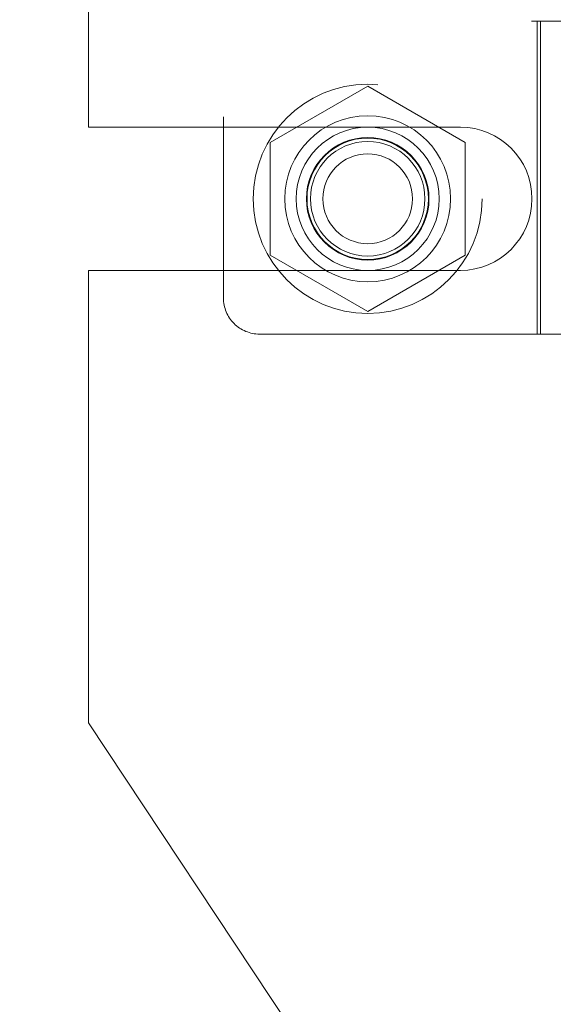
# Model space of a CAD drawing. Header units: inches. Extents: x 0.2 to 10.8, y 0.2 to 8.2.
# Tile 29 of 127: x 1.8331 to 1.9302, y 3.2278 to 3.4069. Entities that reach past the tile are written whole.
import ezdxf

# ---------------------------------------------------------------- set-up
doc = ezdxf.new("R2010")
doc.units = ezdxf.units.IN
doc.header["$MEASUREMENT"] = 0
doc.linetypes.add('HIDDEN', pattern=[0.07500000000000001, 0.05, -0.025])
doc.layers.add('DIMENSIONS', color=140, linetype='Continuous')
doc.styles.add('SLDTEXTSTYLE0', font='TXT', dxfattribs={"width": 0.7})
doc.dimstyles.new('SLDDIMSTYLE1', dxfattribs={"dimtxt": 0.0849609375, "dimasz": 0.13, "dimexe": 0, "dimexo": 0.0625, "dimgap": 0.021240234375, "dimtad": 0, "dimtih": 1, "dimtoh": 1, "dimlfac": 12, "dimrnd": 1e-09, "dimzin": 12, "dimdsep": 46, "dimtxsty": 'SLDTEXTSTYLE0', "dimsah": 1, "dimcen": 0.09, "dimadec": 0, "dimazin": 3, "dimtfac": 1, "dimtmove": 0, "dimatfit": 0, "dimfxl": 0, "dimfrac": 2, "dimtolj": 1, "dimtzin": 12, "dimarcsym": 0})

# ---------------------------------------------------------------- blocks, each defined once
blk = doc.blocks.new('_D_5')
at = {"layer": 'DIMENSIONS'}
for p, q in [((0.8878698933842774, 3.196802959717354), (0.8878698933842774, 3.446802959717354)), ((1.850253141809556, 3.196802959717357), (0.7628698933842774, 3.196802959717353)), ((0.9534614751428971, 2.993052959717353), (0.762869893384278, 2.993052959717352)), ((0.8878698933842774, 2.705266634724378), (0.8878698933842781, 2.993052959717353)), ((0.3659060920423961, 2.705266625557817), (0.3373760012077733, 2.705266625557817)), ((0.3373760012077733, 2.705266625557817), (0.3373760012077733, 2.570235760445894)), ((0.6183752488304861, 2.705266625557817), (0.646905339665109, 2.705266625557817)), ((0.646905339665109, 2.705266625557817), (0.646905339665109, 2.570235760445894)), ((0.7715479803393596, 2.705266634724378), (0.8878698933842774, 2.705266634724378)), ((0.3373760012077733, 2.570235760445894), (0.3659060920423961, 2.570235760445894)), ((0.646905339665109, 2.570235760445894), (0.6183752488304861, 2.570235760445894))]:
    blk.add_line(p, q, dxfattribs=at)
for points in [[(0.8878698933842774, 3.196802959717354), (0.9078698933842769, 3.326802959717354), (0.8678698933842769, 3.326802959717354)], [(0.8878698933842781, 2.993052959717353), (0.8678698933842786, 2.863052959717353), (0.9078698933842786, 2.863052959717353)]]:
    blk.add_solid(points, dxfattribs=at)
at = {"layer": 'DIMENSIONS', "char_height": 0.08333333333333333, "attachment_point": 1, "style": 'SLDTEXTSTYLE0'}
for s, insert in [('2.45', (0.3659061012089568, 2.831709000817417)), ('62.1', (0.3659060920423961, 2.677658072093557))]:
    blk.add_mtext(s, dxfattribs=dict(at, insert=insert))
blk = doc.blocks.new('_D_6')
at = {"layer": 'DIMENSIONS'}
for p, q in [((0.5031088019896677, 3.748636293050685), (0.5031088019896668, 3.998636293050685)), ((1.850253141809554, 3.74863629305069), (0.3781088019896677, 3.748636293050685)), ((0.3415347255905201, 3.474949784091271), (0.3130046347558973, 3.474949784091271)), ((0.3130046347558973, 3.474949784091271), (0.3130046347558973, 3.339918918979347)), ((0.6646828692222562, 3.474949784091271), (0.6932129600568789, 3.474949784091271)), ((0.6932129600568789, 3.474949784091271), (0.6932129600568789, 3.339918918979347)), ((0.3130046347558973, 3.339918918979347), (0.3415347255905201, 3.339918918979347)), ((0.6932129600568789, 3.339918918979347), (0.6646828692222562, 3.339918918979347)), ((1.850253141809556, 3.196802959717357), (0.3781088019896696, 3.196802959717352)), ((0.5031088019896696, 3.196802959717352), (0.5031088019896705, 2.946802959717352))]:
    blk.add_line(p, q, dxfattribs=at)
for points in [[(0.5031088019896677, 3.748636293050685), (0.5231088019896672, 3.878636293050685), (0.4831088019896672, 3.878636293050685)], [(0.5031088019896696, 3.196802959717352), (0.48310880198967, 3.066802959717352), (0.52310880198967, 3.066802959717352)]]:
    blk.add_solid(points, dxfattribs=at)
at = {"layer": 'DIMENSIONS', "char_height": 0.08333333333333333, "attachment_point": 1, "style": 'SLDTEXTSTYLE0'}
for s, insert in [('6.62', (0.3768742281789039, 3.60139215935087)), ('168.2', (0.3415347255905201, 3.447341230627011))]:
    blk.add_mtext(s, dxfattribs=dict(at, insert=insert))
blk = doc.blocks.new('_D_11')
at = {"layer": 'DIMENSIONS'}
for p, q in [((2.229417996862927, 3.144886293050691), (2.229417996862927, 3.394886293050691)), ((1.91698230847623, 3.14488629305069), (2.354417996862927, 3.144886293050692)), ((2.021507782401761, 2.993052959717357), (2.354417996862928, 2.993052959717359)), ((2.229417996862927, 2.766405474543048), (2.229417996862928, 2.993052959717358)), ((2.348381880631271, 2.766405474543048), (2.229417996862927, 2.766405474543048)), ((2.501554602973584, 2.766405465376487), (2.473024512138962, 2.766405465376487)), ((2.473024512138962, 2.766405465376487), (2.473024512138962, 2.631374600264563)), ((2.754023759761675, 2.766405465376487), (2.782553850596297, 2.766405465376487)), ((2.782553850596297, 2.766405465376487), (2.782553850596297, 2.631374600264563)), ((2.473024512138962, 2.631374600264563), (2.501554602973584, 2.631374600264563)), ((2.782553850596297, 2.631374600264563), (2.754023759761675, 2.631374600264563))]:
    blk.add_line(p, q, dxfattribs=at)
for points in [[(2.229417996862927, 3.144886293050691), (2.249417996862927, 3.274886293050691), (2.209417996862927, 3.274886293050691)], [(2.229417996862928, 2.993052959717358), (2.209417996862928, 2.863052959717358), (2.249417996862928, 2.863052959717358)]]:
    blk.add_solid(points, dxfattribs=at)
at = {"layer": 'DIMENSIONS', "char_height": 0.08333333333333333, "attachment_point": 1, "style": 'SLDTEXTSTYLE0'}
for s, insert in [('1.82', (2.501554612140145, 2.892847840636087)), ('46.3', (2.501554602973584, 2.738796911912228))]:
    blk.add_mtext(s, dxfattribs=dict(at, insert=insert))

msp = doc.modelspace()

# ---------------------------------------------------------------- linework, layer by layer
at = {"color": 7, "linetype": 'HIDDEN', "lineweight": 18}
for p, q in [((1.870214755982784, 3.589197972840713), (1.870214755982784, 3.356258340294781)), ((1.845628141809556, 3.387323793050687), (1.845628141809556, 3.558115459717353)), ((1.926286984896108, 3.538837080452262), (1.926286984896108, 3.406619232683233)), ((1.926286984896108, 3.406619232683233), (1.945674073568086, 3.406619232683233)), ((1.927301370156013, 3.406619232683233), (1.927301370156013, 3.349696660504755)), ((1.927927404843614, 3.349696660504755), (1.927927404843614, 3.406619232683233)), ((1.896461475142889, 3.394798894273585), (1.878711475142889, 3.38455092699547)), ((1.914211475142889, 3.38455092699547), (1.896461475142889, 3.394798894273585)), ((1.845628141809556, 3.387323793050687), (1.913336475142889, 3.387323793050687)), ((1.878711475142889, 3.38455092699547), (1.878711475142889, 3.364054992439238)), ((1.914211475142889, 3.364054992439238), (1.914211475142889, 3.38455092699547)), ((1.878711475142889, 3.364054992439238), (1.896461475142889, 3.353807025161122)), ((1.896461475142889, 3.353807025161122), (1.914211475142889, 3.364054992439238)), ((1.845628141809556, 3.279042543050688), (1.845628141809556, 3.36128212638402)), ((1.845628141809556, 3.36128212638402), (1.913336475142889, 3.36128212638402)), ((1.876776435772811, 3.349696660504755), (1.945674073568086, 3.349696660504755)), ((1.900253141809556, 3.196802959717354), (1.845628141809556, 3.279042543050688))]:
    msp.add_line(p, q, dxfattribs=at)
for radius in [0.02083333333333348, 0.01509186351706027, 0.01302083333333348, 0.01115485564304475, 0.01104166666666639, 0.01041666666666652, 0.008162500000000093]:
    msp.add_circle((1.896461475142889, 3.374302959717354), radius, dxfattribs=at)
for centre, radius, start, end in [((1.913336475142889, 3.374302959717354), 0.01302083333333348, 270.0000000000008, 90), ((1.876776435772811, 3.356258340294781), 0.006561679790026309, 180, 270.0000000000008)]:
    msp.add_arc(centre, radius, start, end, dxfattribs=at)

# ---------------------------------------------------------------- dimensions: what is measured, and where the dimension line sits
at = {"layer": 'DIMENSIONS'}
for base, p1, p2, picture, middle in [((0.5031088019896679, 3.748636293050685), (1.900253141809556, 3.196802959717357), (1.900253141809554, 3.74863629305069), '_D_6', (0.5031088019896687, 3.474949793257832)), ((0.8878698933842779, 2.993052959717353), (1.900253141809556, 3.196802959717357), (1.003461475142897, 2.993052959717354), '_D_5', (0.8878698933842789, 2.705266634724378)), ((2.229417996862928, 2.993052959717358), (1.86698230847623, 3.14488629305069), (1.971507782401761, 2.993052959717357), '_D_11', (2.229417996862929, 2.766405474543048))]:
    dim = msp.add_linear_dim(base=base, p1=p1, p2=p2, angle=90.0000000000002, dimstyle='SLDDIMSTYLE1', dxfattribs=at)
    dim.commit()
    dim.dimension.update_dxf_attribs({"geometry": picture, "text_midpoint": middle, "dimtype": 160})

doc.saveas('drawing.dxf')
